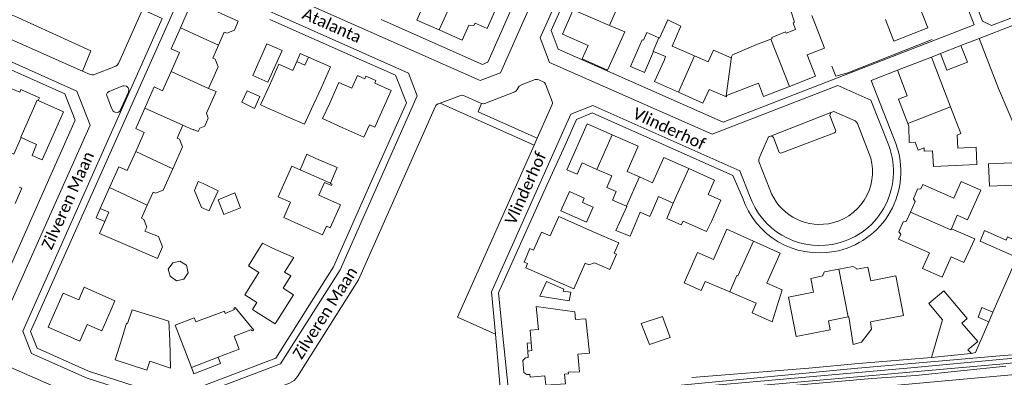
# Model space of a CAD drawing. Extents: x 177628 to 188968, y 384226 to 390673.
# Tile 242 of 256: x 184564 to 184777, y 386385 to 386462. Entities that reach past the tile are written whole.
import ezdxf

# ---------------------------------------------------------------- set-up
doc = ezdxf.new("R2010")
doc.units = 0
for name, color, linetype, lineweight in [('B01_D', 14, 'Continuous', 9), ('B01_F', 14, 'Continuous', 9), ('B01_T', 14, 'Continuous', 9), ('B02_D', 14, 'Continuous', 9), ('B02_F', 14, 'Continuous', 9), ('B02_T', 14, 'Continuous', 9), ('B07_D', 14, 'Continuous', 9), ('B07_F', 14, 'Continuous', 9), ('B07_T', 14, 'Continuous', 9), ('B11_D', 14, 'Continuous', 9), ('B11_S', 14, 'Continuous', 9), ('B14_F', 14, 'Continuous', 9), ('T01_F', 253, 'Continuous', 9), ('T01_T', 253, 'Continuous', 9), ('T03_F', 253, 'Continuous', 9), ('T03_T', 253, 'Continuous', 9), ('T04_F', 253, 'HAAG', 9), ('T04_T', 253, 'HAAG', 9), ('T05_F', 253, 'Continuous', 9), ('T05_T', 253, 'Continuous', 9), ('T09_F', 253, 'Continuous', 9), ('V00_F', 8, 'Continuous', 9), ('V00_T', 8, 'Continuous', 9), ('W01_F', 253, 'Continuous', 9), ('Z06', 7, 'Continuous', 9)]:
    doc.layers.add(name, color=color, linetype=linetype, lineweight=lineweight)
doc.styles.add('Legend', font='calibri.ttf')
doc.linetypes.add('HAAG', pattern='A,4,-1,[5,TOPOCAD.SHX,S=0.35,R=0,X=-0.35,Y=-0.35],-1', length=6)

msp = doc.modelspace()

# ---------------------------------------------------------------- linework, layer by layer
at = {"layer": 'B01_D', "linetype": 'Continuous'}
for points in [[(184756.502, 386473.778), (184761.167, 386475.576), (184763.361, 386469.883), (184763.062, 386469.768), (184762.828, 386470.374), (184756.96, 386468.111), (184760.035, 386460.171), (184752.762, 386457.353), (184750.956, 386462.016)], [(184654.754, 386459.743), (184649.929, 386461.878), (184651.35, 386465.075)], [(184662.459, 386461.225), (184662.222, 386460.69), (184661.113, 386460.747), (184659.712, 386457.549), (184654.754, 386459.743)], [(184624.029, 386452.928), (184623.174, 386451.015), (184620.15, 386452.355), (184618.124, 386447.783)], [(184626.54, 386453.881), (184625.762, 386452.17), (184624.029, 386452.928)], [(184629.277, 386447.215), (184631.29, 386451.792), (184626.54, 386453.881)], [(184639.681, 386439.322), (184640.862, 386438.791), (184644.405, 386446.67), (184640.819, 386448.274), (184641.081, 386448.842), (184638.939, 386449.805), (184638.711, 386449.247), (184637.108, 386449.936), (184635.874, 386447.179), (184633.126, 386448.409), (184631.084, 386443.845)], [(184631.267, 386426.698), (184631.243, 386426.642), (184631.639, 386426.477), (184631.522, 386426.201), (184630.003, 386426.846), (184628.772, 386424.124), (184633.433, 386422.054), (184631.245, 386417.127), (184630.444, 386417.481), (184629.589, 386415.579), (184625.019, 386417.608)], [(184584.015, 386399.491), (184582.002, 386394.915), (184578.87, 386396.293), (184577.259, 386392.642), (184570.404, 386395.667), (184573.645, 386402.998), (184577.015, 386401.563)]]:
    msp.add_lwpolyline(points, dxfattribs=at)
at = {"layer": 'B01_F', "linetype": 'Continuous'}
for points in [[(184557.54, 386435.534), (184563.071, 386432.993), (184564.649, 386436.546)], [(184610.78, 386399.931), (184614.752, 386395.041), (184614.478, 386394.87), (184614.109, 386395.148), (184610.532, 386393.738)], [(184587.543, 386396.504), (184588.518, 386399.42)]]:
    msp.add_lwpolyline(points, dxfattribs=at)
at = {"layer": 'B01_T', "linetype": 'Continuous'}
for points in [[(184662.459, 386461.225), (184665.085, 386460.078), (184668.394, 386467.583), (184665.191, 386468.994)], [(184693.608, 386465.674), (184691.41, 386460.686)], [(184598.965, 386460.211), (184600.938, 386464.654), (184602.768, 386463.836), (184603.386, 386465.217), (184611.428, 386461.621), (184610.574, 386459.701), (184608.942, 386459.07), (184608.412, 386459.306), (184607.157, 386456.482)], [(184686.856, 386456.39), (184681.302, 386458.837), (184683.622, 386464.102)], [(184729.506, 386459.082), (184731.562, 386459.874), (184731.011, 386461.304), (184731.346, 386461.433)], [(184735.029, 386462.851), (184735.959, 386460.504)], [(184596.963, 386450.796), (184598.784, 386454.897), (184596.964, 386455.705), (184598.965, 386460.211)], [(184694.709, 386459.315), (184690.981, 386451.103), (184685.535, 386453.548), (184686.856, 386456.39)], [(184735.959, 386460.504), (184737.774, 386455.846), (184734.028, 386454.387), (184735.825, 386449.774), (184730.204, 386447.585)], [(184702.094, 386458.065), (184702.232, 386458.004)], [(184607.157, 386456.482), (184605.905, 386453.666), (184606.435, 386453.43), (184607.055, 386451.787)], [(184700.952, 386455.126), (184703.544, 386454.022)], [(184704.96, 386456.289), (184709.755, 386454.166)], [(184709.755, 386454.166), (184712.69, 386452.866), (184713.824, 386455.426), (184717.682, 386453.717)], [(184722.965, 386456.564), (184717.925, 386454.388), (184717.768, 386453.953)], [(184624.029, 386452.928), (184624.786, 386454.659), (184626.54, 386453.881)], [(184706.287, 386446.337), (184701.168, 386448.615), (184703.201, 386453.183)], [(184703.201, 386453.183), (184703.544, 386454.022)], [(184717.768, 386453.953), (184717.682, 386453.717)], [(184760.83, 386453.907), (184753.484, 386451.076)], [(184764.959, 386443.176), (184760.83, 386453.907)], [(184591.273, 386442.886), (184593.301, 386447.454), (184595.12, 386446.647), (184596.963, 386450.796)], [(184604.995, 386447.154), (184607.055, 386451.787)], [(184753.484, 386451.076), (184755.586, 386445.55), (184753.724, 386444.846), (184755.737, 386439.615)], [(184568.311, 386444.543), (184568.578, 386445.143), (184564.583, 386446.919), (184564.304, 386446.323), (184562.592, 386447.081)], [(184618.124, 386447.783), (184616.202, 386443.643), (184622.058, 386441.054)], [(184627.173, 386442.731), (184629.277, 386447.215)], [(184716.675, 386445.597), (184716.645, 386445.318), (184712.887, 386446.939), (184711.577, 386443.982), (184706.287, 386446.337)], [(184730.204, 386447.585), (184724.643, 386445.419), (184723.54, 386448.252), (184716.675, 386445.597)], [(184566.968, 386432.704), (184569.161, 386431.731), (184573.77, 386442.115), (184568.311, 386444.543)], [(184589.317, 386433.576), (184591.138, 386437.677), (184589.319, 386438.485), (184591.273, 386442.886)], [(184631.084, 386443.845), (184629.587, 386440.631)], [(184764.959, 386443.176), (184767.172, 386437.424), (184766.387, 386437.086), (184766.491, 386434.295), (184770.446, 386434.453), (184770.59, 386430.748), (184761.267, 386430.335), (184761.096, 386433.683), (184759.26, 386433.625), (184759.252, 386434.354), (184757.956, 386433.849), (184757.306, 386435.539)], [(184629.587, 386440.631), (184633.954, 386438.664)], [(184692.043, 386437.145), (184686.644, 386439.529), (184682.224, 386429.564), (184684.453, 386428.645)], [(184755.737, 386439.615), (184755.997, 386438.939)], [(184755.997, 386438.939), (184756.013, 386435.465), (184757.306, 386435.539)], [(184564.649, 386436.546), (184567.945, 386435.077), (184566.968, 386432.704)], [(184598.29, 386436.538), (184598.238, 386436.42), (184598.768, 386436.184), (184599.388, 386434.541), (184597.3, 386429.844)], [(184697.874, 386428.073), (184695.219, 386429.25), (184697.618, 386434.684), (184692.043, 386437.145)], [(184583.674, 386425.772), (184585.656, 386430.235), (184587.475, 386429.427), (184589.317, 386433.576)], [(184708.528, 386429.852), (184703.117, 386432.248), (184700.711, 386426.816), (184697.874, 386428.073)], [(184597.3, 386429.844), (184595.24, 386425.209), (184593.603, 386424.569), (184593.073, 386424.804), (184591.814, 386421.971)], [(184624.737, 386429.597), (184622.949, 386430.392), (184620.018, 386423.797), (184622.674, 386422.616), (184621.214, 386419.33), (184625.019, 386417.608)], [(184684.453, 386428.645), (184685.542, 386431.113), (184688.738, 386429.703)], [(184688.738, 386429.703), (184691.94, 386428.29), (184690.851, 386425.822), (184692.908, 386424.915), (184692.101, 386423.087), (184695.081, 386421.77)], [(184713.436, 386418.491), (184715.461, 386423.062), (184712.718, 386424.277), (184714.095, 386427.386), (184708.528, 386429.852)], [(184563.322, 386422.328), (184564.776, 386425.637), (184564.193, 386425.893)], [(184581.674, 386421.266), (184583.674, 386425.772)], [(184758.545, 386425.498), (184757.823, 386425.448), (184756.941, 386423.324), (184757.335, 386422.762)], [(184758.545, 386425.498), (184758.957, 386426.429), (184765.634, 386423.476), (184767.239, 386427.103), (184771.452, 386425.239), (184768.612, 386418.819), (184766.408, 386419.794), (184765.133, 386416.91)], [(184700.928, 386421.369), (184702.02, 386423.838), (184705.176, 386422.442)], [(184581.674, 386421.266), (184580.756, 386419.276), (184582.622, 386418.495)], [(184582.622, 386418.495), (184583.493, 386420.458), (184581.674, 386421.266)], [(184591.814, 386421.971), (184590.562, 386419.155), (184591.092, 386418.919), (184591.712, 386417.276), (184591.312, 386416.376)], [(184695.081, 386421.77), (184695.195, 386421.719)], [(184757.335, 386422.762), (184756.335, 386420.501)], [(184674.294, 386412.638), (184675.06, 386412.296), (184676.8, 386416.189), (184678.622, 386415.375), (184680.498, 386419.574)], [(184680.498, 386419.574), (184687.808, 386416.33)], [(184756.335, 386420.501), (184755.423, 386418.439)], [(184581.47, 386415.9), (184582.622, 386418.495)], [(184707.328, 386418.539), (184712.357, 386416.315), (184713.436, 386418.491)], [(184716.704, 386416.777), (184713.836, 386410.287), (184710.436, 386411.79), (184707.532, 386405.245), (184711.221, 386403.602), (184712.074, 386405.538)], [(184722.474, 386414.222), (184716.704, 386416.777)], [(184755.423, 386418.439), (184754.723, 386418.391), (184753.841, 386416.267), (184754.222, 386415.724)], [(184581.47, 386415.9), (184589.547, 386412.405)], [(184765.084, 386410.841), (184763.138, 386406.439), (184758.923, 386408.304), (184760.416, 386411.679), (184753.739, 386414.633), (184754.222, 386415.724)], [(184618.814, 386412.742), (184616.661, 386413.761), (184613.603, 386408.937), (184615.878, 386407.485), (184612.819, 386402.668), (184615.433, 386401.002), (184614.498, 386399.529)], [(184615.137, 386399.045), (184619.362, 386396.371), (184623.347, 386402.667), (184621.082, 386404.097), (184622.75, 386406.721), (184621.387, 386407.56), (184623.374, 386410.692), (184618.814, 386412.742)], [(184673.013, 386409.728), (184674.294, 386412.638)], [(184728.25, 386411.665), (184722.474, 386414.222)], [(184728.25, 386411.665), (184725.381, 386405.177), (184728.671, 386403.722)], [(184683.719, 386403.938), (184673.398, 386408.498), (184673.787, 386409.391), (184673.013, 386409.728)], [(184683.719, 386403.938), (184686.188, 386409.489)], [(184737.4, 386406.722), (184737.394, 386406.968), (184737.792, 386407.592), (184740.87, 386408.19)], [(184740.87, 386408.19), (184743.924, 386408.783), (184744.697, 386408.338), (184744.772, 386408.176)], [(184747.664, 386396.823), (184754.802, 386398.234), (184753.14, 386406.745), (184747.745, 386405.689), (184747.16, 386408.647), (184744.772, 386408.176)], [(184737.4, 386406.722), (184734.815, 386406.212), (184735.399, 386403.263), (184729.991, 386402.184), (184731.672, 386393.66), (184739.013, 386395.119), (184738.633, 386397.075), (184742.854, 386397.918)], [(184577.015, 386401.563), (184578.226, 386404.297), (184584.796, 386401.387)], [(184728.671, 386403.722), (184726.512, 386396.841), (184722.173, 386398.778)], [(184584.015, 386399.491), (184584.796, 386401.387)], [(184684.134, 386397.311), (184683.984, 386398.981), (184675.656, 386400.174), (184676.117, 386395.198), (184674.326, 386395.033), (184674.567, 386392.318)], [(184722.173, 386398.778), (184723.078, 386400.832)], [(184593.961, 386397.803), (184596.474, 386396.986)], [(184597.794, 386396.143), (184601.907, 386397.726)], [(184601.907, 386397.726), (184602.261, 386396.804), (184608.435, 386399.162)], [(184608.435, 386399.162), (184608.628, 386398.666)], [(184614.498, 386399.529), (184615.137, 386399.045)], [(184742.854, 386397.918), (184743.004, 386397.948)], [(184587.319, 386396.576), (184586.378, 386393.387)], [(184587.319, 386396.576), (184587.543, 386396.504)], [(184596.651, 386392.794), (184596.474, 386396.986)], [(184597.794, 386396.143), (184599.516, 386391.692)], [(184586.378, 386393.387), (184584.855, 386388.625), (184591.698, 386386.436), (184592.324, 386388.35), (184596.827, 386386.87), (184596.651, 386392.794)], [(184607.06, 386389.229), (184611.595, 386390.967), (184610.532, 386393.738)], [(184599.516, 386391.692), (184601.306, 386387.023)], [(184673.813, 386390.536), (184673.677, 386392.241), (184674.567, 386392.318)], [(184673.813, 386390.536), (184674.718, 386390.625), (184674.567, 386392.318)], [(184607.06, 386389.229), (184607.604, 386387.862), (184601.823, 386385.631), (184601.306, 386387.023)], [(184601.306, 386387.023), (184607.06, 386389.229)], [(184673.938, 386389.14), (184673.311, 386389.072), (184672.775, 386388.49), (184672.996, 386385.943), (184673.633, 386385.459), (184674.262, 386385.503)], [(184673.813, 386390.536), (184673.938, 386389.14)], [(184674.262, 386385.503), (184674.315, 386384.91), (184677.485, 386385.195)], [(184681.719, 386385.575), (184682.589, 386385.653), (184682.561, 386385.963)]]:
    msp.add_lwpolyline(points, dxfattribs=at)
at = {"layer": 'B02_D', "linetype": 'Continuous'}
msp.add_lwpolyline([(184628.111, 386432.055), (184632.713, 386430.099), (184631.267, 386426.698)], dxfattribs=at)
at = {"layer": 'B02_F', "linetype": 'Continuous'}
msp.add_lwpolyline([(184681.63, 386403.847), (184677.892, 386405.53), (184676.4, 386402.354), (184682.751, 386401.359)], dxfattribs=at)
at = {"layer": 'B02_T', "linetype": 'Continuous'}
for points in [[(184698.735, 386457.524), (184699.491, 386459.223), (184702.094, 386458.065)], [(184698.493, 386457.628), (184695.961, 386451.852), (184698.841, 386450.626)], [(184617.599, 386456.789), (184620.846, 386455.345), (184617.808, 386448.488), (184614.555, 386449.926), (184617.599, 386456.789)], [(184698.841, 386450.626), (184699.006, 386450.556), (184700.952, 386455.126)], [(184767.161, 386456.364), (184762.778, 386454.663)], [(184768.639, 386452.775), (184767.161, 386456.364)], [(184762.778, 386454.663), (184764.148, 386451.105)], [(184626.2, 386432.962), (184624.737, 386429.597)], [(184626.2, 386432.962), (184628.111, 386432.055)], [(184773.321, 386426.085), (184773.124, 386430.879), (184781.532, 386431.225), (184781.729, 386426.431), (184773.321, 386426.085)], [(184682.785, 386424.9), (184680.97, 386420.782), (184686.466, 386418.346), (184687.887, 386421.56), (184685.592, 386422.575), (184685.994, 386423.484)], [(184682.785, 386424.9), (184685.994, 386423.484)], [(184763.25, 386397.285), (184760.295, 386400.825), (184763.533, 386403.528), (184768.539, 386397.53), (184767.377, 386396.56)]]:
    msp.add_lwpolyline(points, dxfattribs=at)
at = {"layer": 'B07_D', "linetype": 'Continuous'}
for points in [[(184654.754, 386459.743), (184658.646, 386468.536)], [(184691.41, 386460.686), (184683.622, 386464.102)], [(184598.965, 386460.211), (184607.157, 386456.482)], [(184702.094, 386458.065), (184700.831, 386455.177), (184700.952, 386455.126)], [(184726.234, 386457.788), (184730.204, 386447.585)], [(184709.755, 386454.166), (184706.287, 386446.337)], [(184716.675, 386445.597), (184716.601, 386445.569), (184717.768, 386453.953)], [(184596.963, 386450.796), (184604.995, 386447.154)], [(184564.649, 386436.546), (184564.515, 386436.606), (184568.085, 386444.644), (184568.311, 386444.543)], [(184591.273, 386442.886), (184599.447, 386439.234)], [(184755.737, 386439.615), (184764.959, 386443.176)], [(184692.043, 386437.145), (184688.738, 386429.703)], [(184589.317, 386433.576), (184597.3, 386429.844)], [(184631.267, 386426.698), (184624.737, 386429.597)], [(184708.528, 386429.852), (184705.176, 386422.442)], [(184697.874, 386428.073), (184695.081, 386421.77)], [(184591.814, 386421.971), (184583.674, 386425.772)], [(184765.133, 386416.91), (184765.04, 386416.699), (184756.335, 386420.501)], [(184719.116, 386406.723), (184722.474, 386414.222)], [(184740.87, 386408.19), (184742.854, 386397.918)]]:
    msp.add_lwpolyline(points, dxfattribs=at)
at = {"layer": 'B07_F', "linetype": 'Continuous'}
msp.add_lwpolyline([(184717.413, 386403.287), (184718.852, 386406.839)], dxfattribs=at)
at = {"layer": 'B07_T', "linetype": 'Continuous'}
msp.add_lwpolyline([(184719.116, 386406.723), (184718.852, 386406.839)], dxfattribs=at)
at = {"layer": 'B11_D', "linetype": 'Continuous'}
msp.add_lwpolyline([(184599.447, 386439.234), (184601.695, 386438.23)], dxfattribs=at)
at = {"layer": 'B11_S', "linetype": 'Continuous'}
for points in [[(184734.184, 386465.248), (184730.509, 386463.901), (184731.346, 386461.433)], [(184702.232, 386458.004), (184703.989, 386461.906), (184706.806, 386460.557), (184704.96, 386456.289)], [(184691.41, 386460.686), (184694.709, 386459.315)], [(184726.234, 386457.788), (184726.522, 386457.896), (184726.417, 386458.143), (184729.393, 386459.356), (184729.506, 386459.082)], [(184722.965, 386456.564), (184726.234, 386457.788)], [(184601.695, 386438.23), (184601.738, 386438.327), (184602.748, 386437.853), (184603.13, 386438.571), (184604.206, 386439.008), (184604.959, 386440.73), (184604.549, 386441.842), (184606.643, 386446.502), (184604.995, 386447.154)], [(184622.058, 386441.054), (184625.718, 386439.437), (184627.173, 386442.731)], [(184598.29, 386436.538), (184599.447, 386439.234)], [(184633.954, 386438.664), (184638.472, 386436.633), (184639.681, 386439.322)], [(184695.195, 386421.719), (184692.787, 386416.511), (184695.867, 386415.336), (184698.062, 386420.451), (184700.154, 386419.558), (184700.928, 386421.369)], [(184705.176, 386422.442), (184703.769, 386419.092), (184706.904, 386417.71), (184707.328, 386418.539)], [(184765.133, 386416.91), (184770.206, 386414.708), (184767.852, 386409.625), (184765.084, 386410.841)], [(184589.547, 386412.405), (184593.987, 386410.476), (184595.11, 386413.014), (184594.247, 386415.241), (184591.312, 386416.376)], [(184686.188, 386409.489), (184687.002, 386409.127), (184688.235, 386409.56), (184691.496, 386408.118), (184692.948, 386411.403), (184692.455, 386411.621), (184693.436, 386413.842), (184687.808, 386416.33)], [(184712.074, 386405.538), (184717.413, 386403.287)], [(184717.413, 386403.287), (184723.078, 386400.832)], [(184610.78, 386399.931), (184610.442, 386399.721), (184610.576, 386399.491), (184608.628, 386398.666)], [(184588.518, 386399.42), (184593.961, 386397.803)], [(184682.561, 386385.963), (184684.991, 386386.026), (184684.639, 386389.856), (184687.097, 386390.098), (184686.319, 386397.487), (184684.134, 386397.311)], [(184743.004, 386397.948), (184743.99, 386391.982), (184745.749, 386392.422), (184747.948, 386395.286), (184747.664, 386396.823)], [(184681.719, 386385.575), (184681.957, 386383.505), (184677.728, 386383.186), (184677.485, 386385.195)]]:
    msp.add_lwpolyline(points, dxfattribs=at)
at = {"layer": 'B14_F', "linetype": 'Continuous'}
for points in [[(184698.735, 386457.524), (184698.493, 386457.628)], [(184768.639, 386452.775), (184764.148, 386451.105)], [(184613.315, 386446.609), (184612.174, 386444.187), (184614.913, 386442.847), (184616.094, 386445.388), (184613.315, 386446.609)], [(184605.66, 386421.994), (184605.122, 386420.761), (184603.498, 386421.514), (184601.963, 386425.144), (184602.766, 386427.101), (184603.845, 386426.638)], [(184603.845, 386426.638), (184607.071, 386425.104), (184605.66, 386421.994)], [(184607.077, 386423.153), (184608.277, 386419.963), (184611.93, 386421.422), (184610.665, 386424.64), (184607.077, 386423.153)], [(184779.175, 386410.75), (184781.4, 386415.685), (184779.305, 386416.622), (184778.327, 386414.66), (184777.26, 386415.135), (184776.933, 386414.448), (184772.295, 386416.502), (184771.32, 386414.242), (184779.175, 386410.75)], [(184599.701, 386406.041), (184600.606, 386407.379), (184600.227, 386409.067), (184598.819, 386409.928), (184597.348, 386409.576), (184596.317, 386408.19), (184596.727, 386406.657), (184598.137, 386405.651), (184599.701, 386406.041)], [(184682.751, 386401.359), (184683.137, 386403.221), (184681.427, 386403.418), (184681.63, 386403.847)], [(184774.097, 386398.893), (184771.699, 386399.934), (184770.873, 386397.843), (184773.202, 386396.828)], [(184704.481, 386393.442), (184700.085, 386391.951), (184698.286, 386396.507), (184702.895, 386397.968), (184704.481, 386393.442)], [(184773.202, 386396.828), (184774.097, 386398.893)], [(184769.302, 386390.009), (184760.86, 386389.128), (184763.25, 386397.285)], [(184767.377, 386396.56), (184770.802, 386392.626), (184768.711, 386390.79), (184769.442, 386390.024), (184769.302, 386390.009)]]:
    msp.add_lwpolyline(points, dxfattribs=at)
at = {"layer": 'T01_F', "linetype": 'Continuous'}
for points in [[(184760.958, 386457.669), (184742.778, 386450.492), (184740.228, 386449.776), (184739.352, 386451.925)], [(184771.127, 386457.902), (184775.289, 386447.149)], [(184774.097, 386398.893), (184784.669, 386422.982), (184782.774, 386427.744)], [(184769.442, 386390.024), (184770.355, 386390.252), (184773.202, 386396.828)], [(184709.203, 386384.852), (184734.422, 386386.866), (184745.129, 386387.846), (184760.86, 386389.128)]]:
    msp.add_lwpolyline(points, dxfattribs=at)
at = {"layer": 'T01_T', "linetype": 'Continuous'}
for points in [[(184767.161, 386456.364), (184771.127, 386457.902)], [(184568.858, 386423.653), (184571.943, 386430.6)]]:
    msp.add_lwpolyline(points, dxfattribs=at)
at = {"layer": 'T03_F', "linetype": 'Continuous'}
msp.add_lwpolyline([(184775.289, 386447.149), (184779.436, 386437.336)], dxfattribs=at)
at = {"layer": 'T03_T', "linetype": 'Continuous'}
msp.add_lwpolyline([(184570.879, 386404.268), (184566.645, 386394.767), (184568.088, 386391.155), (184578.334, 386386.578)], dxfattribs=at)
at = {"layer": 'T04_F', "linetype": 'HAAG'}
for points in [[(184667.509, 386403.102), (184667.731, 386400.973)], [(184668.4, 386394.431), (184669.749, 386381.339)]]:
    msp.add_lwpolyline(points, dxfattribs=at)
at = {"layer": 'T04_T', "linetype": 'HAAG'}
msp.add_lwpolyline([(184638.633, 386452.97), (184645.342, 386449.998), (184647.696, 386444.043), (184640.097, 386426.989)], dxfattribs=at)
at = {"layer": 'T05_F', "linetype": 'Continuous'}
msp.add_lwpolyline([(184681.49, 386434.123), (184677.957, 386426.289)], dxfattribs=at)
at = {"layer": 'T05_T', "linetype": 'Continuous'}
msp.add_lwpolyline([(184570.879, 386404.268), (184576.9, 386417.779)], dxfattribs=at)
at = {"layer": 'T09_F', "linetype": 'Continuous'}
for points in [[(184776.851, 386387.258), (184757.446, 386385.262), (184747.96, 386384.651), (184711.489, 386381.386), (184679.913, 386378.726), (184678.958, 386379.024), (184678.537, 386379.509), (184678.589, 386380.046), (184679.107, 386380.608), (184680.248, 386380.979), (184694.144, 386381.966), (184744.184, 386386.785), (184776.365, 386389.556)], [(184776.365, 386389.556), (184787.233, 386390.384)]]:
    msp.add_lwpolyline(points, dxfattribs=at)
at = {"layer": 'V00_F', "linetype": 'Continuous'}
for points in [[(184559.125, 386459.164), (184561.42, 386463.381), (184563.262, 386462.718), (184579.67, 386455.258), (184577.862, 386450.832)], [(184583.584, 386446.507), (184583.214, 386446.265), (184583.045, 386445.826), (184583.063, 386445.655), (184584.064, 386442.866), (184584.45, 386442.257), (184584.663, 386442.098), (184584.9, 386442.011), (184585.35, 386441.974), (184585.576, 386442.022), (184585.864, 386442.238), (184587.742, 386446.351), (184587.805, 386446.869), (184587.662, 386447.265), (184587.314, 386447.621), (184586.78, 386447.741), (184586.51, 386447.698), (184583.584, 386446.507)], [(184720.084, 386423.657), (184718.022, 386428.388), (184687.72, 386441.872), (184684.3, 386440.437), (184681.49, 386434.123)], [(184726.338, 386436.941), (184726.77, 386436.547), (184728.034, 386433.347), (184728.356, 386433.162), (184739.905, 386437.556), (184740.186, 386437.825), (184740.212, 386437.97), (184738.903, 386441.286), (184739.156, 386441.929)], [(184677.957, 386426.289), (184667.509, 386403.102)], [(184667.731, 386400.973), (184668.4, 386394.431)]]:
    msp.add_lwpolyline(points, dxfattribs=at)
at = {"layer": 'V00_T', "linetype": 'Continuous'}
for points in [[(184723.54, 386552.703), (184733.112, 386556.388), (184770.065, 386460.87), (184715.941, 386439.892), (184680.4, 386455.603), (184678.893, 386459.613), (184685.208, 386473.805)], [(184679.276, 386476.139), (184667.918, 386450.5), (184663.577, 386448.841), (184622.585, 386467.045), (184620.831, 386471.712), (184629.931, 386492.405)], [(184565.669, 386485.291), (184570.019, 386487), (184612.173, 386468.268), (184613.221, 386468.686), (184616.647, 386467.159), (184617.907, 386463.862), (184648.086, 386450.449), (184650.01, 386445.562), (184633.351, 386408.067), (184620.508, 386387.797), (184597.053, 386378.866), (184578.826, 386384.7), (184566.882, 386390.025), (184565.008, 386394.817), (184594.984, 386462.216)], [(184751.651, 386434.821), (184747.777, 386444.635), (184740.688, 386447.801), (184713.574, 386437.267), (184678.534, 386452.751), (184676.506, 386458.069), (184683.323, 386473.442)], [(184576.9, 386417.779), (184600.176, 386470.006)], [(184777.925, 386462.321), (184773.763, 386460.693), (184771.877, 386461.63), (184770.403, 386465.438)], [(184594.984, 386462.216), (184590.746, 386464.127), (184585.571, 386452.491)], [(184670.265, 386464.129), (184665.238, 386452.782), (184664.055, 386452.322), (184642.214, 386462.024)], [(184618.187, 386462.027), (184638.633, 386452.97)], [(184546.721, 386369.969), (184556.651, 386392.37), (184558.035, 386391.773), (184560.286, 386396.844), (184560.544, 386396.736), (184579.46, 386439.219), (184576.641, 386446.557), (184553.616, 386456.799), (184552.834, 386458.889), (184551.021, 386459.695), (184548.636, 386458.681)], [(184577.862, 386450.832), (184559.125, 386459.164)], [(184771.127, 386457.902), (184778.527, 386460.773)], [(184571.943, 386430.6), (184576.237, 386440.271), (184574.023, 386446.005), (184553.033, 386455.332), (184551.558, 386451.97)], [(184760.83, 386453.907), (184762.778, 386454.663)], [(184577.862, 386450.832), (184579.477, 386450.114), (184579.85, 386450.044), (184580.226, 386450.1), (184585.014, 386451.97)], [(184585.571, 386452.491), (184585.348, 386452.171), (184585.014, 386451.97)], [(184753.484, 386451.076), (184747.821, 386448.89), (184753.172, 386435.292)], [(184675.86, 386436.414), (184679.035, 386443.541), (184679.137, 386443.906), (184679.086, 386444.308), (184677.656, 386448.035), (184677.422, 386448.398), (184676.213, 386449.013), (184675.824, 386449.098), (184675.438, 386449.037), (184672.601, 386448.027)], [(184671.028, 386446.392), (184664.547, 386443.886), (184664.186, 386443.819), (184663.826, 386443.894)], [(184671.552, 386446.944), (184671.351, 386446.611), (184671.028, 386446.392)], [(184672.601, 386448.027), (184671.959, 386447.599), (184671.552, 386446.944)], [(184654.969, 386443.993), (184659.521, 386445.678), (184659.97, 386445.606), (184663.826, 386443.894)], [(184620.93, 386383.059), (184622.481, 386383.649), (184623.474, 386384.202), (184624.176, 386385.076), (184637.348, 386405.899), (184653.967, 386443.288), (184654.169, 386443.595), (184654.509, 386443.823), (184654.969, 386443.993)], [(184654.969, 386443.993), (184675.187, 386434.903)], [(184675.86, 386436.414), (184663.1, 386442.127), (184663.826, 386443.894)], [(184666.842, 386394.212), (184666.039, 386403.27), (184683.112, 386441.592), (184687.824, 386443.467), (184719.546, 386429.417), (184721.624, 386424.056)], [(184747.739, 386432.146), (184744.919, 386439.571), (184744.69, 386439.907), (184744.379, 386440.136), (184739.761, 386442.164), (184739.156, 386441.929)], [(184739.156, 386441.929), (184726.338, 386436.941)], [(184675.187, 386434.903), (184675.86, 386436.414)], [(184725.968, 386425.379), (184723.652, 386431.372), (184723.604, 386431.72), (184723.707, 386432.145), (184725.732, 386436.705), (184726.338, 386436.941)], [(184666.842, 386394.212), (184658.71, 386397.841), (184675.187, 386434.903)], [(184640.097, 386426.989), (184631.956, 386408.72), (184619.512, 386389.036), (184597.055, 386380.456), (184579.372, 386386.114), (184578.334, 386386.578)], [(184556.165, 386395.069), (184568.858, 386423.653)], [(184668.446, 386376.091), (184666.842, 386394.212)], [(184596.129, 386374.384), (184577.607, 386380.315), (184562.372, 386386.991), (184562.014, 386386.915), (184558.889, 386385.667), (184558.454, 386385.427), (184558.233, 386385.104), (184558.037, 386384.662)], [(184798.688, 386387.263), (184670.976, 386375.746), (184670.54, 386376.042), (184670.049, 386376.233)]]:
    msp.add_lwpolyline(points, dxfattribs=at)
for centre, radius, start, end in [((184736.698, 386429.238), 15.962, 280.01299, 20.47524), ((184736.713, 386429.226), 17.541, 280.41548, 20.23033), ((184736.746, 386429.206), 11.379, 279.48313, 14.9708), ((184736.741, 386429.289), 11.461, 199.94542, 279.43984), ((184736.704, 386429.204), 17.521, 198.45715, 280.45735), ((184736.742, 386429.279), 15.995, 199.05853, 279.83126)]:
    msp.add_arc(centre, radius, start, end, dxfattribs=at)
at = {"layer": 'W01_F', "linetype": 'Continuous'}
for points in [[(184776.267, 386388.821), (184797.73, 386390.505), (184798.89, 386390.94), (184799.62, 386391.487), (184799.818, 386392.09), (184799.802, 386392.607), (184799.553, 386393.968), (184799.581, 386394.298), (184799.853, 386394.428), (184800.126, 386394.415), (184800.385, 386394.158), (184800.529, 386393.8), (184800.808, 386391.994), (184800.696, 386391.434), (184800.238, 386390.959), (184799.537, 386390.583), (184798.478, 386390.078), (184797.804, 386389.932), (184776.342, 386387.809)], [(184776.342, 386387.809), (184712.569, 386382.128), (184680.08, 386379.31), (184679.916, 386379.498), (184679.865, 386379.851), (184679.972, 386379.989), (184680.323, 386380.159), (184756.412, 386386.931), (184776.267, 386388.821)]]:
    msp.add_lwpolyline(points, dxfattribs=at)

# ---------------------------------------------------------------- texts
at = {"layer": 'Z06', "linetype": 'Continuous', "style": 'Legend'}
for s, rotation, p in [('Atalanta', 336.04914, (184624.969, 386462.32)), ('Vlinderhof', 335.15279, (184696.219, 386440.876)), ('Vlinderhof', 65.79316, (184671.057, 386417.549)), ('Zilveren Maan', 65.84544, (184571.169, 386412.17)), ('Zilveren Maan', 57.58155, (184625.081, 386388.56))]:
    msp.add_text(s, height=2.5, rotation=rotation, dxfattribs=at).set_placement(p)

doc.saveas('drawing.dxf')
